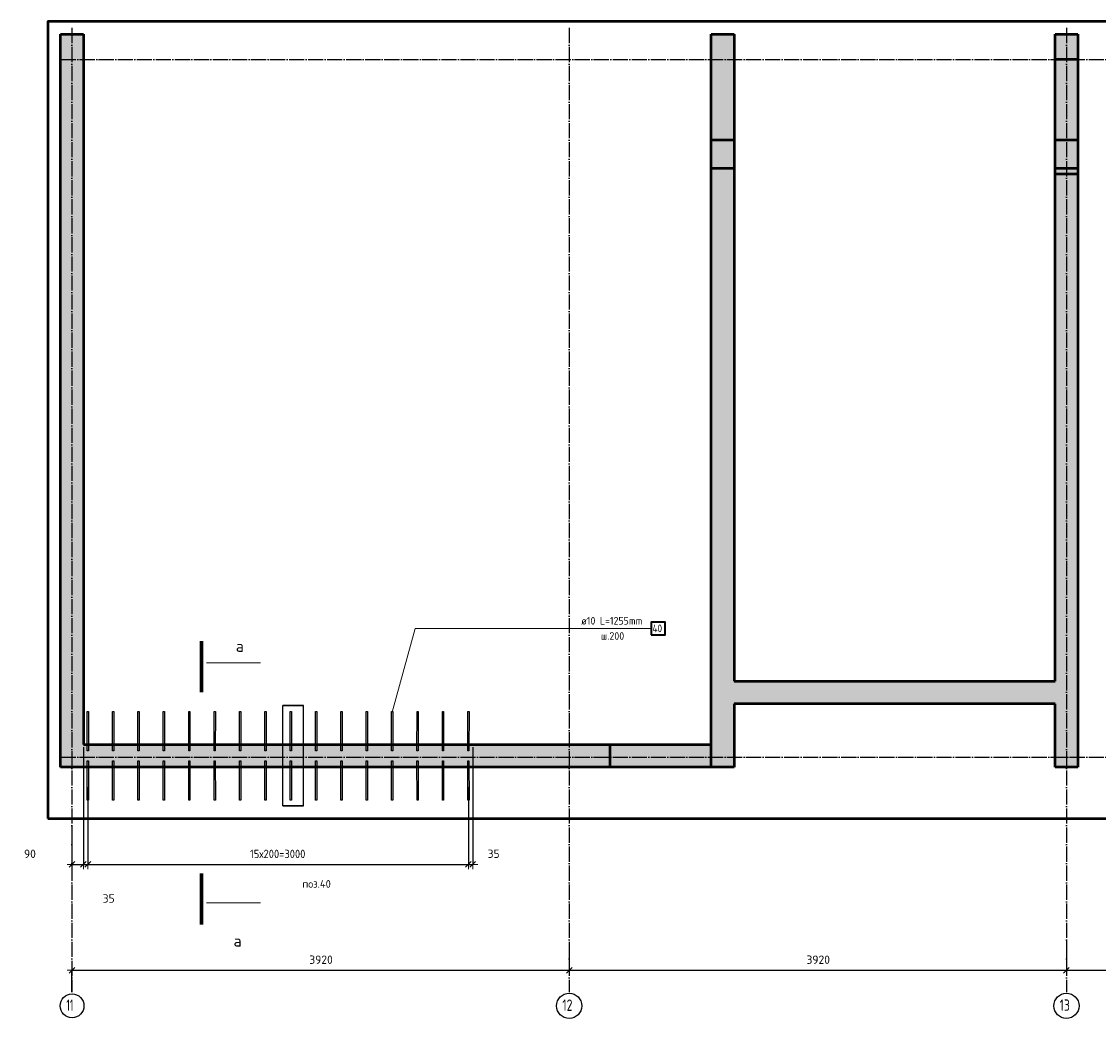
# Model space of a CAD drawing. Header units: millimetres. Extents: x 10987 to 63485, y -5166 to 39219.
# Tile 40 of 43: x 31502 to 39993, y 26340 to 34200. Entities that reach past the tile are written whole.
import ezdxf

# ---------------------------------------------------------------- set-up
doc = ezdxf.new("R2010")
doc.units = ezdxf.units.MM
doc.header["$PDMODE"] = 65
for name, pattern in [('______11', [150, 120, -15, 0, -15]), ('______5', [330, 240, -30, 30, -30]), ('________', [0])]:
    doc.linetypes.add(name, pattern=pattern)
for name, color, linetype, lineweight in [('Standard', 7, 'Continuous', 25), ('Арм.стержн. Выпуски', 180, 'Continuous', 35), ('Обозначение разреза_ общее', 7, 'Continuous', 25), ('Размерная линия_ общее', 7, 'Continuous', 13)]:
    doc.layers.add(name, color=color, linetype=linetype, lineweight=lineweight)
doc.layers.add('Осевая линия_ общее', color=7, linetype='______5', lineweight=13, true_color=0xa0a0a0)
doc.styles.add('ISOCPEUR', font='ISOCPEUR')
doc.dimstyles.new('DIMSTYLE_3', dxfattribs={"dimtxt": 66, "dimasz": 75, "dimexe": 0, "dimexo": 0, "dimgap": 33, "dimtad": 2, "dimdec": 0, "dimrnd": 5, "dimzin": 12, "dimdsep": 46, "dimtxsty": 'ISOCPEUR', "dimblk1": 'ALL_ML_STRICH', "dimblk2": 'ALL_ML_STRICH', "dimsah": 1, "dimcen": 0, "dimclrd": 7, "dimclre": 256, "dimclrt": 7, "dimadec": 0, "dimazin": 0, "dimtfac": 1, "dimtdec": 0, "dimtix": 1, "dimtmove": 2, "dimatfit": 3, "dimfxl": 0, "dimtvp": 1.2, "dimtzin": 0, "dimlwd": 0, "dimlwe": -3, "dimarcsym": 0})
doc.dimstyles.new('DIMSTYLE_5', dxfattribs={"dimtxt": 66, "dimasz": 75, "dimexe": 0, "dimexo": 0, "dimgap": 33, "dimtad": 0, "dimdec": 0, "dimrnd": 5, "dimzin": 12, "dimdsep": 46, "dimtxsty": 'ISOCPEUR', "dimblk1": 'ALL_ML_STRICH', "dimblk2": 'ALL_ML_STRICH', "dimsah": 1, "dimcen": 0, "dimclrd": 7, "dimclre": 256, "dimclrt": 7, "dimadec": 0, "dimazin": 0, "dimtfac": 1, "dimtdec": 0, "dimtix": 1, "dimtmove": 2, "dimatfit": 3, "dimfxl": 0, "dimtvp": 1.2, "dimtzin": 0, "dimlwd": 0, "dimlwe": -3, "dimarcsym": 0})
doc.dimstyles.new('DIMSTYLE_6', dxfattribs={"dimtxt": 66, "dimasz": 75, "dimexe": 0, "dimexo": 0, "dimgap": 33, "dimtad": 2, "dimdec": 0, "dimrnd": 5, "dimzin": 12, "dimdsep": 46, "dimtxsty": 'ISOCPEUR', "dimblk1": 'ALL_ML_STRICH', "dimblk2": 'ALL_ML_STRICH', "dimsah": 1, "dimcen": 0, "dimclrd": 7, "dimclre": 256, "dimclrt": 7, "dimadec": 0, "dimazin": 0, "dimtfac": 1, "dimtdec": 0, "dimtix": 1, "dimtmove": 2, "dimatfit": 3, "dimfxl": 0, "dimtzin": 0, "dimlwd": 0, "dimlwe": -3, "dimarcsym": 0})

# ---------------------------------------------------------------- blocks, each defined once
blk = doc.blocks.new('ALL_ML_STRICH')
at = {"color": 0, "linetype": 'ByBlock', "lineweight": -2}
for p, q in [((-1, 0), (0.5, 0)), ((-0.3, -0.3), (0.3, 0.3)), ((0, -0.5), (0, 0.5))]:
    blk.add_line(p, q, dxfattribs=at)
blk = doc.blocks.new('*D11')
at = {"layer": 'DEFPOINTS', "color": 7, "linetype": 'Continuous', "lineweight": 13, "transparency": 33554687}
for p in [(31990, 28500), (31900, 27884.4), (31900, 27554.5)]:
    blk.add_point(p, dxfattribs=at)
at = {"layer": 'Размерная линия_ общее', "color": 253, "linetype": 'Continuous', "lineweight": -2, "true_color": 0xa0a0a0, "transparency": 33554687}
for p, q in [((31990, 28480), (31990, 27554.5)), ((31900, 27864.4), (31900, 27554.5))]:
    blk.add_line(p, q, dxfattribs=at)
at = {"layer": 'Размерная линия_ общее', "color": 7, "linetype": 'Continuous', "lineweight": -2, "transparency": 33554687}
blk.add_line((31900, 27554.5), (31990, 27554.5), dxfattribs=at)
at = {"layer": 'Размерная линия_ общее', "color": 7, "linetype": 'Continuous', "lineweight": 13, "transparency": 33554687, "xscale": 75, "yscale": 75, "zscale": 75, "rotation": 180}
blk.add_blockref('ALL_ML_STRICH', (31900, 27554.5), dxfattribs=at)
at = {"layer": 'Размерная линия_ общее', "color": 7, "linetype": 'Continuous', "lineweight": 13, "transparency": 33554687, "xscale": 75, "yscale": 75, "zscale": 75}
blk.add_blockref('ALL_ML_STRICH', (31990, 27554.5), dxfattribs=at)
at = {"layer": 'Размерная линия_ общее', "color": 7, "linetype": 'Continuous', "lineweight": 13, "transparency": 33554687, "insert": (31568.3, 27638), "char_height": 66, "width": 132, "attachment_point": 5, "style": 'ISOCPEUR'}
blk.add_mtext('\\A1;{90}', dxfattribs=at)
blk = doc.blocks.new('*D12')
at = {"layer": 'DEFPOINTS', "color": 7, "linetype": 'Continuous', "lineweight": 13, "transparency": 33554687}
for p in [(31990, 28500), (32025.1, 28182.9), (31990, 27554.5)]:
    blk.add_point(p, dxfattribs=at)
at = {"layer": 'Размерная линия_ общее', "color": 253, "linetype": 'Continuous', "lineweight": -2, "true_color": 0xa0a0a0, "transparency": 33554687}
for p, q in [((31990, 28480), (31990, 27554.5)), ((32025.1, 28162.9), (32025.1, 27554.5))]:
    blk.add_line(p, q, dxfattribs=at)
at = {"layer": 'Размерная линия_ общее', "color": 7, "linetype": 'Continuous', "lineweight": -2, "transparency": 33554687}
blk.add_line((31990, 27554.5), (32025.1, 27554.5), dxfattribs=at)
at = {"layer": 'Размерная линия_ общее', "color": 7, "linetype": 'Continuous', "lineweight": 13, "transparency": 33554687, "xscale": 75, "yscale": 75, "zscale": 75}
blk.add_blockref('ALL_ML_STRICH', (32025.1, 27554.5), dxfattribs=at)
at = {"layer": 'Размерная линия_ общее', "color": 7, "linetype": 'Continuous', "lineweight": 13, "transparency": 33554687, "xscale": 75, "yscale": 75, "zscale": 75, "rotation": 180}
blk.add_blockref('ALL_ML_STRICH', (31990, 27554.5), dxfattribs=at)
at = {"layer": 'Размерная линия_ общее', "color": 7, "linetype": 'Continuous', "lineweight": 13, "transparency": 33554687, "insert": (32189.5, 27286), "char_height": 66, "width": 132, "attachment_point": 5, "style": 'ISOCPEUR'}
blk.add_mtext('\\A1;{35}', dxfattribs=at)
blk = doc.blocks.new('*D13')
at = {"layer": 'DEFPOINTS', "color": 7, "linetype": 'Continuous', "lineweight": 13, "transparency": 33554687}
for p in [(32025.1, 28182.9), (35025.1, 28184.8), (32025.1, 27554.5)]:
    blk.add_point(p, dxfattribs=at)
at = {"layer": 'Размерная линия_ общее', "color": 253, "linetype": 'Continuous', "lineweight": -2, "true_color": 0xa0a0a0, "transparency": 33554687}
for p, q in [((32025.1, 28162.9), (32025.1, 27554.5)), ((35025.1, 28164.8), (35025.1, 27554.5))]:
    blk.add_line(p, q, dxfattribs=at)
at = {"layer": 'Размерная линия_ общее', "color": 7, "linetype": 'Continuous', "lineweight": -2, "transparency": 33554687}
blk.add_line((32025.1, 27554.5), (35025.1, 27554.5), dxfattribs=at)
at = {"layer": 'Размерная линия_ общее', "color": 7, "linetype": 'Continuous', "lineweight": 13, "transparency": 33554687, "xscale": 75, "yscale": 75, "zscale": 75, "rotation": 180}
blk.add_blockref('ALL_ML_STRICH', (32025.1, 27554.5), dxfattribs=at)
at = {"layer": 'Размерная линия_ общее', "color": 7, "linetype": 'Continuous', "lineweight": 13, "transparency": 33554687, "xscale": 75, "yscale": 75, "zscale": 75}
blk.add_blockref('ALL_ML_STRICH', (35025.1, 27554.5), dxfattribs=at)
at = {"layer": 'Размерная линия_ общее', "color": 7, "linetype": 'Continuous', "lineweight": 13, "transparency": 33554687, "insert": (33303.1, 27670.5), "char_height": 66, "width": 3.3, "attachment_point": 1, "line_spacing_factor": 0.60241, "style": 'ISOCPEUR'}
blk.add_mtext('\\W0.91;15х200=3000', dxfattribs=at)
blk = doc.blocks.new('*D14')
at = {"layer": 'DEFPOINTS', "color": 7, "linetype": 'Continuous', "lineweight": 13, "transparency": 33554687}
for p in [(35060, 28500), (35025.1, 28184.8), (35025.1, 27554.5)]:
    blk.add_point(p, dxfattribs=at)
at = {"layer": 'Размерная линия_ общее', "color": 253, "linetype": 'Continuous', "lineweight": -2, "true_color": 0xa0a0a0, "transparency": 33554687}
for p, q in [((35060, 28480), (35060, 27554.5)), ((35025.1, 28164.8), (35025.1, 27554.5))]:
    blk.add_line(p, q, dxfattribs=at)
at = {"layer": 'Размерная линия_ общее', "color": 7, "linetype": 'Continuous', "lineweight": -2, "transparency": 33554687}
blk.add_line((35025.1, 27554.5), (35060, 27554.5), dxfattribs=at)
at = {"layer": 'Размерная линия_ общее', "color": 7, "linetype": 'Continuous', "lineweight": 13, "transparency": 33554687, "xscale": 75, "yscale": 75, "zscale": 75}
blk.add_blockref('ALL_ML_STRICH', (35060, 27554.5), dxfattribs=at)
at = {"layer": 'Размерная линия_ общее', "color": 7, "linetype": 'Continuous', "lineweight": 13, "transparency": 33554687, "xscale": 75, "yscale": 75, "zscale": 75, "rotation": 180}
blk.add_blockref('ALL_ML_STRICH', (35025.1, 27554.5), dxfattribs=at)
at = {"layer": 'Размерная линия_ общее', "color": 7, "linetype": 'Continuous', "lineweight": 13, "transparency": 33554687, "insert": (35224.1, 27638.7), "char_height": 66, "width": 132, "attachment_point": 5, "style": 'ISOCPEUR'}
blk.add_mtext('\\A1;{35}', dxfattribs=at)
blk = doc.blocks.new('*D172')
at = {"layer": 'DEFPOINTS', "color": 7, "linetype": 'Continuous', "lineweight": 13, "transparency": 33554687}
for p in [(35820, 26903.5), (31900, 26720.4), (31900, 26528.5)]:
    blk.add_point(p, dxfattribs=at)
at = {"layer": 'Размерная линия_ общее', "color": 253, "linetype": 'Continuous', "lineweight": -2, "true_color": 0xa0a0a0, "transparency": 33554687}
for p, q in [((35820, 26883.5), (35820, 26720.4)), ((31900, 26548.5), (31900, 26720.4))]:
    blk.add_line(p, q, dxfattribs=at)
at = {"layer": 'Размерная линия_ общее', "color": 7, "linetype": 'Continuous', "lineweight": -2, "transparency": 33554687}
blk.add_line((31900, 26720.4), (35820, 26720.4), dxfattribs=at)
at = {"layer": 'Размерная линия_ общее', "color": 7, "linetype": 'Continuous', "lineweight": 13, "transparency": 33554687, "xscale": 75, "yscale": 75, "zscale": 75, "rotation": 180}
blk.add_blockref('ALL_ML_STRICH', (31900, 26720.4), dxfattribs=at)
at = {"layer": 'Размерная линия_ общее', "color": 7, "linetype": 'Continuous', "lineweight": 13, "transparency": 33554687, "xscale": 75, "yscale": 75, "zscale": 75}
blk.add_blockref('ALL_ML_STRICH', (35820, 26720.4), dxfattribs=at)
at = {"layer": 'Размерная линия_ общее', "color": 7, "linetype": 'Continuous', "lineweight": 13, "transparency": 33554687, "insert": (33863.3, 26803.4), "char_height": 66, "width": 264, "attachment_point": 5, "style": 'ISOCPEUR'}
blk.add_mtext('\\A1;{3920}', dxfattribs=at)
blk = doc.blocks.new('*D173')
at = {"layer": 'DEFPOINTS', "color": 7, "linetype": 'Continuous', "lineweight": 13, "transparency": 33554687}
for p in [(39740, 26978.4), (35820, 26903.5), (35820, 26720.4)]:
    blk.add_point(p, dxfattribs=at)
at = {"layer": 'Размерная линия_ общее', "color": 253, "linetype": 'Continuous', "lineweight": -2, "true_color": 0xa0a0a0, "transparency": 33554687}
for p, q in [((39740, 26958.4), (39740, 26720.4)), ((35820, 26883.5), (35820, 26720.4))]:
    blk.add_line(p, q, dxfattribs=at)
at = {"layer": 'Размерная линия_ общее', "color": 7, "linetype": 'Continuous', "lineweight": -2, "transparency": 33554687}
blk.add_line((35820, 26720.4), (39740, 26720.4), dxfattribs=at)
at = {"layer": 'Размерная линия_ общее', "color": 7, "linetype": 'Continuous', "lineweight": 13, "transparency": 33554687, "xscale": 75, "yscale": 75, "zscale": 75, "rotation": 180}
blk.add_blockref('ALL_ML_STRICH', (35820, 26720.4), dxfattribs=at)
at = {"layer": 'Размерная линия_ общее', "color": 7, "linetype": 'Continuous', "lineweight": 13, "transparency": 33554687, "xscale": 75, "yscale": 75, "zscale": 75}
blk.add_blockref('ALL_ML_STRICH', (39740, 26720.4), dxfattribs=at)
at = {"layer": 'Размерная линия_ общее', "color": 7, "linetype": 'Continuous', "lineweight": 13, "transparency": 33554687, "insert": (37783.3, 26803.4), "char_height": 66, "width": 264, "attachment_point": 5, "style": 'ISOCPEUR'}
blk.add_mtext('\\A1;{3920}', dxfattribs=at)
blk = doc.blocks.new('*D174')
at = {"layer": 'DEFPOINTS', "color": 7, "linetype": 'Continuous', "lineweight": 13, "transparency": 33554687}
for p in [(43040, 27371.7), (39740, 26978.4), (39740, 26720.4)]:
    blk.add_point(p, dxfattribs=at)
at = {"layer": 'Размерная линия_ общее', "color": 253, "linetype": 'Continuous', "lineweight": -2, "true_color": 0xa0a0a0, "transparency": 33554687}
for p, q in [((43040, 27351.7), (43040, 26720.4)), ((39740, 26958.4), (39740, 26720.4))]:
    blk.add_line(p, q, dxfattribs=at)
at = {"layer": 'Размерная линия_ общее', "color": 7, "linetype": 'Continuous', "lineweight": -2, "transparency": 33554687}
blk.add_line((39740, 26720.4), (43040, 26720.4), dxfattribs=at)
at = {"layer": 'Размерная линия_ общее', "color": 7, "linetype": 'Continuous', "lineweight": 13, "transparency": 33554687, "xscale": 75, "yscale": 75, "zscale": 75, "rotation": 180}
blk.add_blockref('ALL_ML_STRICH', (39740, 26720.4), dxfattribs=at)
at = {"layer": 'Размерная линия_ общее', "color": 7, "linetype": 'Continuous', "lineweight": 13, "transparency": 33554687, "xscale": 75, "yscale": 75, "zscale": 75}
blk.add_blockref('ALL_ML_STRICH', (43040, 26720.4), dxfattribs=at)
at = {"layer": 'Размерная линия_ общее', "color": 7, "linetype": 'Continuous', "lineweight": 13, "transparency": 33554687, "insert": (41393.3, 26803.4), "char_height": 66, "width": 264, "attachment_point": 5, "style": 'ISOCPEUR'}
blk.add_mtext('\\A1;{3300}', dxfattribs=at)

msp = doc.modelspace()

# ---------------------------------------------------------------- hatches: boundary and pattern name
at = {"linetype": 'Continuous', "lineweight": 13, "transparency": 33554687}
for points in [[(31810, 28320), (31990, 28320), (31990, 34100), (31810, 34100)], [(39830, 34100), (39650, 34100), (39650, 28320), (39830, 28320)], [(39650, 28820), (39650, 29000), (37120, 29000), (37120, 28820)]]:
    msp.add_hatch(color=7, dxfattribs=at).paths.add_polyline_path(points)
at = {"layer": 'Standard', "linetype": 'Continuous', "lineweight": 13, "transparency": 33554687}
for points in [[(36940, 28500), (37120, 28500), (37120, 34100), (36940, 34100)], [(31990, 28500), (31990, 28320), (37120, 28320), (37120, 28500)]]:
    msp.add_hatch(color=7, dxfattribs=at).paths.add_polyline_path(points)

# ---------------------------------------------------------------- linework, layer by layer
at = {"color": 7, "linetype": 'Continuous', "lineweight": 50, "transparency": 33554687}
for p, q in [((31810, 28320), (31810, 34100)), ((31810, 34100), (31990, 34100)), ((31990, 34100), (31990, 28500)), ((39650, 29000), (39650, 34100)), ((39650, 34100), (39830, 34100)), ((39830, 34100), (39830, 28320)), ((37120, 29000), (39650, 29000)), ((39650, 28820), (37120, 28820)), ((39650, 28320), (39650, 28820)), ((31990, 28320), (31810, 28320)), ((39830, 28320), (39650, 28320))]:
    msp.add_line(p, q, dxfattribs=at)
at = {"color": 7, "linetype": '________', "lineweight": 50, "transparency": 33554687}
for p, q in [((39830, 33900), (39650, 33900)), ((39830, 33265), (39650, 33265)), ((39650, 33045), (39830, 33045)), ((39650, 33000), (39830, 33000))]:
    msp.add_line(p, q, dxfattribs=at)
at = {"color": 52, "linetype": 'Continuous', "lineweight": -3, "transparency": 33554687}
for p, q in [((33563.1, 28016.3), (33563.1, 28806.3)), ((33563.1, 28016.3), (33563.1, 28806.3)), ((33726.5, 28806.3), (33563.1, 28806.3)), ((33563.1, 28806.3), (33726.5, 28806.3)), ((33726.5, 28016.3), (33726.5, 28806.3)), ((33726.5, 28016.3), (33726.5, 28806.3)), ((33726.5, 28016.3), (33563.1, 28016.3)), ((33563.1, 28016.3), (33726.5, 28016.3))]:
    msp.add_line(p, q, dxfattribs=at)
at = {"layer": 'Standard', "color": 7, "linetype": 'Continuous', "lineweight": 50, "transparency": 33554687}
for p, q in [((36940, 28500), (36940, 34100)), ((36940, 34100), (37120, 34100)), ((37120, 34100), (37120, 29000)), ((37120, 28820), (37120, 28500)), ((31990, 28500), (36940, 28500)), ((37120, 28500), (37120, 28320)), ((37120, 28320), (31990, 28320))]:
    msp.add_line(p, q, dxfattribs=at)
at = {"layer": 'Standard', "color": 7, "linetype": '________', "lineweight": 50, "transparency": 33554687}
for p, q in [((37120, 33265), (36940, 33265)), ((36940, 33045), (37120, 33045)), ((36140, 28500), (36140, 28320)), ((36940, 28320), (36940, 28500))]:
    msp.add_line(p, q, dxfattribs=at)
at = {"layer": 'Standard', "color": 7, "linetype": 'Continuous', "lineweight": 50, "transparency": 33554687}
msp.add_lwpolyline([(31710, 27916.3), (60970, 27916.3), (60970, 34200), (31710, 34200), (31710, 27916.3)], dxfattribs=at)
at = {"layer": 'Арм.стержн. Выпуски', "color": 7, "linetype": 'Continuous', "lineweight": 13, "transparency": 33554687}
for q in [(34425.2, 28755), (36466.5, 29413.5)]:
    msp.add_line((34606.5, 29413.5), q, dxfattribs=at)
at = {"layer": 'Арм.стержн. Выпуски', "color": 7, "linetype": 'Continuous', "lineweight": 35, "transparency": 33554687}
msp.add_lwpolyline([(36466.5, 29363.5), (36576.5, 29363.5), (36576.5, 29463.5), (36466.5, 29463.5), (36466.5, 29363.5)], dxfattribs=at)
at = {"layer": 'Арм.стержн. Выпуски', "color": 4, "linetype": 'Continuous', "lineweight": 25, "transparency": 33554687}
for points in [[(32020, 28450), (32020.2, 28760), (32030.2, 28760), (32030, 28450), (32020, 28450)], [(32220, 28450), (32220.2, 28760), (32230.2, 28760), (32230, 28450), (32220, 28450)], [(32420, 28450), (32420.2, 28760), (32430.2, 28760), (32430, 28450), (32420, 28450)], [(32620, 28450), (32620.2, 28760), (32630.2, 28760), (32630, 28450), (32620, 28450)], [(32820, 28450), (32820.2, 28760), (32830.2, 28760), (32830, 28450), (32820, 28450)], [(33020, 28450), (33020.2, 28760), (33030.2, 28760), (33030, 28450), (33020, 28450)], [(33220, 28450), (33220.2, 28760), (33230.2, 28760), (33230, 28450), (33220, 28450)], [(33420, 28450), (33420.2, 28760), (33430.2, 28760), (33430, 28450), (33420, 28450)], [(33620, 28450), (33620.2, 28760), (33630.2, 28760), (33630, 28450), (33620, 28450)], [(33820, 28450), (33820.2, 28760), (33830.2, 28760), (33830, 28450), (33820, 28450)], [(34020, 28450), (34020.2, 28760), (34030.2, 28760), (34030, 28450), (34020, 28450)], [(34220, 28450), (34220.2, 28760), (34230.2, 28760), (34230, 28450), (34220, 28450)], [(34420, 28450), (34420.2, 28760), (34430.2, 28760), (34430, 28450), (34420, 28450)], [(34620, 28450), (34620.2, 28760), (34630.2, 28760), (34630, 28450), (34620, 28450)], [(34820, 28450), (34820.2, 28760), (34830.2, 28760), (34830, 28450), (34820, 28450)], [(35020, 28450), (35020.2, 28760), (35030.2, 28760), (35030, 28450), (35020, 28450)], [(32030, 28370), (32030.2, 28060), (32020.2, 28060), (32020, 28370), (32030, 28370)], [(32230, 28370), (32230.2, 28060), (32220.2, 28060), (32220, 28370), (32230, 28370)], [(32430, 28370), (32430.2, 28060), (32420.2, 28060), (32420, 28370), (32430, 28370)], [(32630, 28370), (32630.2, 28060), (32620.2, 28060), (32620, 28370), (32630, 28370)], [(32830, 28370), (32830.2, 28060), (32820.2, 28060), (32820, 28370), (32830, 28370)], [(33030, 28370), (33030.2, 28060), (33020.2, 28060), (33020, 28370), (33030, 28370)], [(33230, 28370), (33230.2, 28060), (33220.2, 28060), (33220, 28370), (33230, 28370)], [(33430, 28370), (33430.2, 28060), (33420.2, 28060), (33420, 28370), (33430, 28370)], [(33630, 28370), (33630.2, 28060), (33620.2, 28060), (33620, 28370), (33630, 28370)], [(33830, 28370), (33830.2, 28060), (33820.2, 28060), (33820, 28370), (33830, 28370)], [(34030, 28370), (34030.2, 28060), (34020.2, 28060), (34020, 28370), (34030, 28370)], [(34230, 28370), (34230.2, 28060), (34220.2, 28060), (34220, 28370), (34230, 28370)], [(34430, 28370), (34430.2, 28060), (34420.2, 28060), (34420, 28370), (34430, 28370)], [(34630, 28370), (34630.2, 28060), (34620.2, 28060), (34620, 28370), (34630, 28370)], [(34830, 28370), (34830.2, 28060), (34820.2, 28060), (34820, 28370), (34830, 28370)], [(35030, 28370), (35030.2, 28060), (35020.2, 28060), (35020, 28370), (35030, 28370)]]:
    msp.add_lwpolyline(points, dxfattribs=at)
at = {"layer": 'Обозначение разреза_ общее', "color": 7, "linetype": 'Continuous', "lineweight": 70, "transparency": 33554687}
for p, q in [((32921, 28912.1), (32921, 29314.1)), ((32921, 27482.1), (32921, 27080.1))]:
    msp.add_line(p, q, dxfattribs=at)
at = {"layer": 'Обозначение разреза_ общее', "color": 7, "linetype": 'Continuous', "lineweight": 13, "transparency": 33554687}
for p, q in [((32961, 29142.8), (33385, 29142.8)), ((32961, 27251.4), (33385, 27251.4))]:
    msp.add_line(p, q, dxfattribs=at)
at = {"layer": 'Осевая линия_ общее', "color": 253, "linetype": '______11', "lineweight": -3, "true_color": 0xa0a0a0, "transparency": 33554687}
for p, q in [((31900, 34150), (31900, 26548.5)), ((35820, 34150), (35820, 26548.5)), ((39740, 34150), (39740, 26548.5)), ((31810, 33900), (61978.7, 33900)), ((31810, 28400), (61978.7, 28400))]:
    msp.add_line(p, q, dxfattribs=at)
at = {"layer": 'Осевая линия_ общее', "color": 7, "linetype": 'Continuous', "lineweight": -3, "transparency": 33554687}
for centre, radius in [((31900.3, 26439.2), 94), ((35820.1, 26439.2), 99.1), ((39740.1, 26439.2), 99.1)]:
    msp.add_circle(centre, radius, dxfattribs=at)

# ---------------------------------------------------------------- texts
at = {"layer": 'Standard', "color": 7, "linetype": 'Continuous', "lineweight": 13, "transparency": 33554687, "insert": (33828.7, 27400.9), "char_height": 60, "width": 259.519, "attachment_point": 5, "style": 'ISOCPEUR'}
msp.add_mtext('\\A1;{\\fISOCPEUR|i0|b0;\\H60.000000;\\W1.000000;\\C7;поз.40}\\P', dxfattribs=at)
at = {"layer": 'Арм.стержн. Выпуски', "color": 7, "linetype": 'Continuous', "lineweight": 25, "transparency": 33554687, "char_height": 60, "attachment_point": 7, "style": 'ISOCPEUR'}
for s, insert, width in [('\\W0.94;ø10 L=1255mm ', (35914.5, 29445.5), 573.922), ('\\W0.95;ш.200 ', (36070.5, 29325.5), 262.399), ('\\W0.88;40', (36476.5, 29385.5), 116.399)]:
    msp.add_mtext(s, dxfattribs=dict(at, insert=insert, width=width))
at = {"layer": 'Обозначение разреза_ общее', "color": 7, "linetype": 'Continuous', "lineweight": 13, "transparency": 33554687, "char_height": 90, "width": 108, "attachment_point": 7, "style": 'ISOCPEUR'}
for insert in [(33191.5, 29230), (33173.9, 26906.6)]:
    msp.add_mtext('\\A1;{\\fISOCPEUR|i0|b0;\\H90.000000;\\W1.000000;\\C7;а}\\P', dxfattribs=dict(at, insert=insert))
at = {"layer": 'Осевая линия_ общее', "color": 7, "linetype": 'Continuous', "lineweight": -3, "transparency": 33554687, "char_height": 90, "attachment_point": 7, "style": 'ISOCPEUR'}
for s, insert, width in [('\\W0.62;11', (31855.3, 26400), 118.125), ('\\W0.75;12', (35766.1, 26400), 141.684), ('\\W0.75;13', (39686.1, 26400), 141.684)]:
    msp.add_mtext(s, dxfattribs=dict(at, insert=insert, width=width))

# ---------------------------------------------------------------- dimensions: what is measured, and where the dimension line sits
at = {"layer": 'Размерная линия_ общее', "color": 7, "linetype": 'Continuous', "lineweight": 13, "transparency": 33554687}
for base, p1, p2, dimstyle, picture, middle in [((31990, 27554.5), (31900, 27864.4), (31990, 28480), 'DIMSTYLE_3', '*D11', (31568.3, 27638)), ((32025.1, 27554.5), (31990, 28480), (32025.1, 28162.9), 'DIMSTYLE_5', '*D12', (32189.5, 27286)), ((35060, 27554.5), (35025.1, 28164.8), (35060, 28480), 'DIMSTYLE_3', '*D14', (35224.1, 27638.7)), ((43040, 26720.4), (39740, 26958.4), (43040, 27351.7), 'DIMSTYLE_6', '*D174', (41393.3, 26803.4)), ((39740, 26720.4), (35820, 26883.5), (39740, 26958.4), 'DIMSTYLE_6', '*D173', (37783.3, 26803.4)), ((35820, 26720.4), (31900, 26548.5), (35820, 26883.5), 'DIMSTYLE_6', '*D172', (33863.3, 26803.4))]:
    dim = msp.add_linear_dim(base=base, p1=p1, p2=p2, dimstyle=dimstyle, override={"dimpost": '<>', "dimclrd": 7, "dimclre": 253, "dimclrt": 7, "dimlwd": 0, "dimlwe": 65533}, dxfattribs=at)
    dim.commit()
    dim.dimension.update_dxf_attribs({"geometry": picture, "text_midpoint": middle, "dimtype": 160})
dim = msp.add_linear_dim(base=(35025.1, 27554.5), p1=(32025.1, 28162.9), p2=(35025.1, 28164.8), text='\\W0.91;15х200=3000', dimstyle='DIMSTYLE_6', override={"dimpost": '<>', "dimclrd": 7, "dimclre": 253, "dimclrt": 7, "dimlwd": 0, "dimlwe": 65533}, dxfattribs=at)
dim.commit()
dim.dimension.update_dxf_attribs({"geometry": '*D13', "text_midpoint": (33525.1, 27587.5), "dimtype": 160})

doc.saveas('drawing.dxf')
